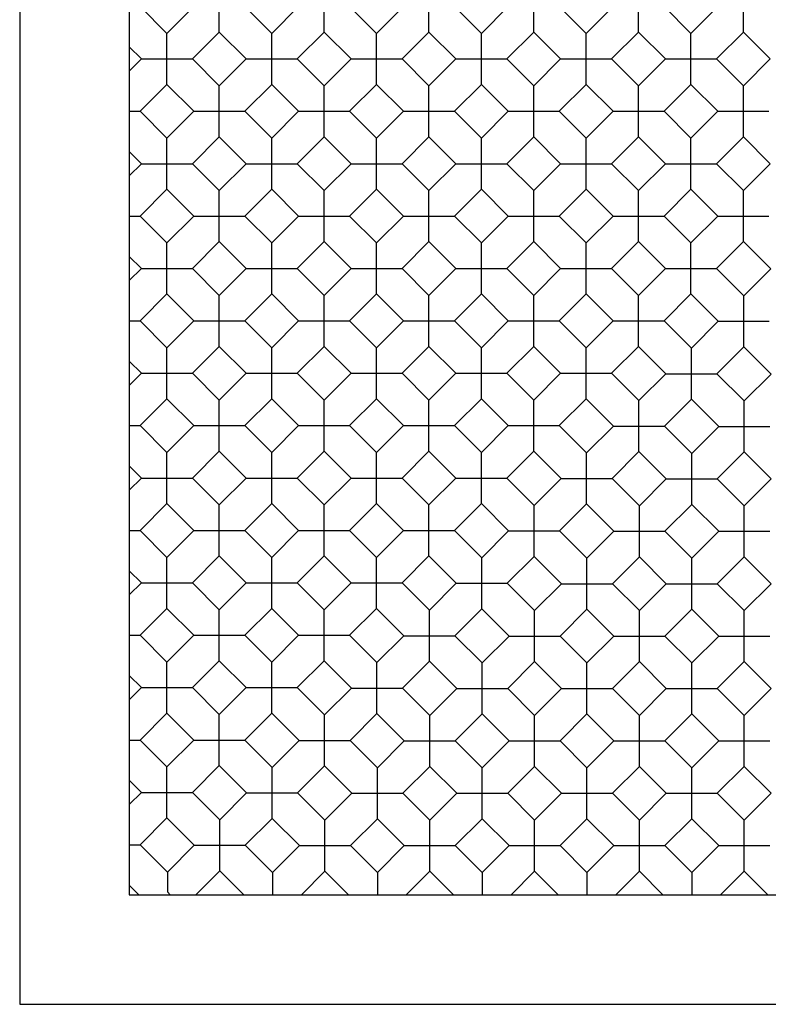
# Model space of a CAD drawing. Header units: inches. Extents: x 0 to 18.3, y 0 to 14.2.
# Tile 3 of 13: x 4.1 to 6.7, y 3.7 to 7.1. Entities that reach past the tile are written whole.
import ezdxf

# ---------------------------------------------------------------- set-up
doc = ezdxf.new("R2010")
doc.units = ezdxf.units.IN
doc.header["$LTSCALE"] = 1.008333
doc.header["$MEASUREMENT"] = 0
doc.layers.get('0').update_dxf_attribs({"linetype": 'CONTINUOUS'})

msp = doc.modelspace()

# ---------------------------------------------------------------- linework, layer by layer
at = {"color": 7, "linetype": 'Continuous'}
for p, q in [((4.1466, 12.3438), (4.1466, 3.7238)), ((4.5216, 11.9688), (4.5216, 4.0988)), ((4.8294, 7.0503), (4.8294, 7.2248)), ((5.1879, 7.0503), (5.1879, 7.2248)), ((5.5464, 7.0503), (5.5464, 7.2248)), ((5.9049, 7.0503), (5.9049, 7.2248)), ((6.2634, 7.0503), (6.2634, 7.2248)), ((6.6219, 7.0503), (6.6219, 7.2248)), ((4.6502, 7.0455), (4.5582, 7.1375)), ((4.7422, 7.1375), (4.6502, 7.0455)), ((5.0087, 7.0455), (4.9167, 7.1375)), ((5.1007, 7.1375), (5.0087, 7.0455)), ((5.3672, 7.0455), (5.2752, 7.1375)), ((5.4592, 7.1375), (5.3672, 7.0455)), ((5.7257, 7.0455), (5.6337, 7.1375)), ((5.8177, 7.1375), (5.7257, 7.0455)), ((6.0842, 7.0455), (5.9922, 7.1375)), ((6.1762, 7.1375), (6.0842, 7.0455)), ((6.4427, 7.0455), (6.3507, 7.1375)), ((6.5347, 7.1375), (6.4427, 7.0455)), ((4.6502, 6.871), (4.6502, 7.0455)), ((4.7374, 6.9583), (4.8294, 7.0503)), ((4.9214, 6.9583), (4.8294, 7.0503)), ((5.0087, 6.871), (5.0087, 7.0455)), ((5.0959, 6.9583), (5.1879, 7.0503)), ((5.2799, 6.9583), (5.1879, 7.0503)), ((5.3672, 6.871), (5.3672, 7.0455)), ((5.4544, 6.9583), (5.5464, 7.0503)), ((5.6384, 6.9583), (5.5464, 7.0503)), ((5.7257, 6.871), (5.7257, 7.0455)), ((5.8129, 6.9583), (5.9049, 7.0503)), ((5.9969, 6.9583), (5.9049, 7.0503)), ((6.0842, 6.871), (6.0842, 7.0455)), ((6.2634, 7.0503), (6.1714, 6.9583)), ((6.3554, 6.9583), (6.2634, 7.0503)), ((6.4427, 6.871), (6.4427, 7.0455)), ((6.5299, 6.9583), (6.6219, 7.0503)), ((6.7139, 6.9583), (6.6219, 7.0503)), ((4.5629, 6.9583), (4.5216, 6.9996)), ((4.5629, 6.9583), (4.5216, 6.9169)), ((4.5629, 6.9583), (4.7374, 6.9583)), ((4.8294, 6.8663), (4.7374, 6.9583)), ((4.9214, 6.9583), (4.8294, 6.8663)), ((4.9214, 6.9583), (5.0959, 6.9583)), ((5.1879, 6.8663), (5.0959, 6.9583)), ((5.2799, 6.9583), (5.1879, 6.8663)), ((5.2799, 6.9583), (5.4544, 6.9583)), ((5.5464, 6.8663), (5.4544, 6.9583)), ((5.6384, 6.9583), (5.5464, 6.8663)), ((5.6384, 6.9583), (5.8129, 6.9583)), ((5.9049, 6.8663), (5.8129, 6.9583)), ((5.9969, 6.9583), (5.9049, 6.8663)), ((5.9969, 6.9583), (6.1714, 6.9583)), ((6.2634, 6.8663), (6.1714, 6.9583)), ((6.3554, 6.9583), (6.2634, 6.8663)), ((6.3554, 6.9583), (6.5299, 6.9583)), ((6.6219, 6.8663), (6.5299, 6.9583)), ((6.7139, 6.9583), (6.6219, 6.8663)), ((4.5582, 6.779), (4.6502, 6.871)), ((4.7422, 6.779), (4.6502, 6.871)), ((4.8294, 6.6918), (4.8294, 6.8663)), ((4.9167, 6.779), (5.0087, 6.871)), ((5.1007, 6.779), (5.0087, 6.871)), ((5.1879, 6.6918), (5.1879, 6.8663)), ((5.2752, 6.779), (5.3672, 6.871)), ((5.4592, 6.779), (5.3672, 6.871)), ((5.5464, 6.6918), (5.5464, 6.8663)), ((5.6337, 6.779), (5.7257, 6.871)), ((5.8177, 6.779), (5.7257, 6.871)), ((5.9049, 6.6918), (5.9049, 6.8663)), ((6.0842, 6.871), (5.9922, 6.779)), ((6.1762, 6.779), (6.0842, 6.871)), ((6.2634, 6.6918), (6.2634, 6.8663)), ((6.3507, 6.779), (6.4427, 6.871)), ((6.5347, 6.779), (6.4427, 6.871)), ((6.6219, 6.6918), (6.6219, 6.8663)), ((4.5216, 6.779), (4.5582, 6.779)), ((4.6502, 6.687), (4.5582, 6.779)), ((4.7422, 6.779), (4.6502, 6.687)), ((4.7422, 6.779), (4.9167, 6.779)), ((5.0087, 6.687), (4.9167, 6.779)), ((5.1007, 6.779), (5.0087, 6.687)), ((5.1007, 6.779), (5.2752, 6.779)), ((5.3672, 6.687), (5.2752, 6.779)), ((5.4592, 6.779), (5.3672, 6.687)), ((5.4592, 6.779), (5.6337, 6.779)), ((5.7257, 6.687), (5.6337, 6.779)), ((5.8177, 6.779), (5.7257, 6.687)), ((5.8177, 6.779), (5.9922, 6.779)), ((6.0842, 6.687), (5.9922, 6.779)), ((6.1762, 6.779), (6.0842, 6.687)), ((6.1762, 6.779), (6.3507, 6.779)), ((6.4427, 6.687), (6.3507, 6.779)), ((6.5347, 6.779), (6.4427, 6.687)), ((6.5347, 6.779), (6.7092, 6.779)), ((4.6502, 6.5125), (4.6502, 6.687)), ((4.7374, 6.5998), (4.8294, 6.6918)), ((4.9214, 6.5998), (4.8294, 6.6918)), ((5.0087, 6.5125), (5.0087, 6.687)), ((5.0959, 6.5998), (5.1879, 6.6918)), ((5.2799, 6.5998), (5.1879, 6.6918)), ((5.3672, 6.5125), (5.3672, 6.687)), ((5.4544, 6.5998), (5.5464, 6.6918)), ((5.6384, 6.5998), (5.5464, 6.6918)), ((5.7257, 6.5125), (5.7257, 6.687)), ((5.8129, 6.5998), (5.9049, 6.6918)), ((5.9969, 6.5998), (5.9049, 6.6918)), ((6.0842, 6.5125), (6.0842, 6.687)), ((6.2634, 6.6918), (6.1714, 6.5998)), ((6.3554, 6.5998), (6.2634, 6.6918)), ((6.4427, 6.5125), (6.4427, 6.687)), ((6.5299, 6.5998), (6.6219, 6.6918)), ((6.7139, 6.5998), (6.6219, 6.6918)), ((4.5629, 6.5998), (4.5216, 6.6411)), ((4.5629, 6.5998), (4.5216, 6.5584)), ((4.5629, 6.5998), (4.7374, 6.5998)), ((4.8294, 6.5078), (4.7374, 6.5998)), ((4.9214, 6.5998), (4.8294, 6.5078)), ((4.9214, 6.5998), (5.0959, 6.5998)), ((5.1879, 6.5078), (5.0959, 6.5998)), ((5.2799, 6.5998), (5.1879, 6.5078)), ((5.2799, 6.5998), (5.4544, 6.5998)), ((5.5464, 6.5078), (5.4544, 6.5998)), ((5.6384, 6.5998), (5.5464, 6.5078)), ((5.6384, 6.5998), (5.8129, 6.5998)), ((5.9049, 6.5078), (5.8129, 6.5998)), ((5.9969, 6.5998), (5.9049, 6.5078)), ((5.9969, 6.5998), (6.1714, 6.5998)), ((6.2634, 6.5078), (6.1714, 6.5998)), ((6.3554, 6.5998), (6.2634, 6.5078)), ((6.3554, 6.5998), (6.5299, 6.5998)), ((6.6219, 6.5078), (6.5299, 6.5998)), ((6.7139, 6.5998), (6.6219, 6.5078)), ((4.5582, 6.4205), (4.6502, 6.5125)), ((4.7422, 6.4205), (4.6502, 6.5125)), ((4.8294, 6.3333), (4.8294, 6.5078)), ((4.9167, 6.4205), (5.0087, 6.5125)), ((5.1007, 6.4205), (5.0087, 6.5125)), ((5.1879, 6.3333), (5.1879, 6.5078)), ((5.2752, 6.4205), (5.3672, 6.5125)), ((5.4592, 6.4205), (5.3672, 6.5125)), ((5.5464, 6.3333), (5.5464, 6.5078)), ((5.6337, 6.4205), (5.7257, 6.5125)), ((5.8177, 6.4205), (5.7257, 6.5125)), ((5.9049, 6.3333), (5.9049, 6.5078)), ((6.0842, 6.5125), (5.9922, 6.4205)), ((6.1762, 6.4205), (6.0842, 6.5125)), ((6.2634, 6.3333), (6.2634, 6.5078)), ((6.3507, 6.4205), (6.4427, 6.5125)), ((6.5347, 6.4205), (6.4427, 6.5125)), ((6.6219, 6.3333), (6.6219, 6.5078)), ((4.5216, 6.4205), (4.5582, 6.4205)), ((4.6502, 6.3285), (4.5582, 6.4205)), ((4.7422, 6.4205), (4.6502, 6.3285)), ((4.7422, 6.4205), (4.9167, 6.4205)), ((5.0087, 6.3285), (4.9167, 6.4205)), ((5.1007, 6.4205), (5.0087, 6.3285)), ((5.1007, 6.4205), (5.2752, 6.4205)), ((5.3672, 6.3285), (5.2752, 6.4205)), ((5.4592, 6.4205), (5.3672, 6.3285)), ((5.4592, 6.4205), (5.6337, 6.4205)), ((5.7257, 6.3285), (5.6337, 6.4205)), ((5.8177, 6.4205), (5.7257, 6.3285)), ((5.8177, 6.4205), (5.9922, 6.4205)), ((6.0842, 6.3285), (5.9922, 6.4205)), ((6.1762, 6.4205), (6.0842, 6.3285)), ((6.1762, 6.4205), (6.3507, 6.4205)), ((6.4427, 6.3285), (6.3507, 6.4205)), ((6.5347, 6.4205), (6.4427, 6.3285)), ((6.5347, 6.4205), (6.7092, 6.4205)), ((4.7374, 6.2413), (4.8294, 6.3333)), ((4.9214, 6.2413), (4.8294, 6.3333)), ((5.0959, 6.2413), (5.1879, 6.3333)), ((5.2799, 6.2413), (5.1879, 6.3333)), ((5.4544, 6.2413), (5.5464, 6.3333)), ((5.6384, 6.2413), (5.5464, 6.3333)), ((5.8129, 6.2413), (5.9049, 6.3333)), ((5.9969, 6.2413), (5.9049, 6.3333)), ((6.1714, 6.2413), (6.2634, 6.3333)), ((6.3554, 6.2413), (6.2634, 6.3333)), ((6.5299, 6.2413), (6.6219, 6.3333)), ((6.7154, 6.2398), (6.6219, 6.3333)), ((4.6502, 6.154), (4.6502, 6.3285)), ((5.0087, 6.154), (5.0087, 6.3285)), ((5.3672, 6.154), (5.3672, 6.3285)), ((5.7257, 6.154), (5.7257, 6.3285)), ((6.0842, 6.154), (6.0842, 6.3285)), ((6.4427, 6.154), (6.4427, 6.3285)), ((4.5629, 6.2413), (4.5216, 6.2826)), ((4.5629, 6.2413), (4.5216, 6.1999)), ((4.5629, 6.2413), (4.7374, 6.2413)), ((4.8294, 6.1493), (4.7374, 6.2413)), ((4.9214, 6.2413), (4.8294, 6.1493)), ((4.9214, 6.2413), (5.0959, 6.2413)), ((5.1879, 6.1493), (5.0959, 6.2413)), ((5.2799, 6.2413), (5.1879, 6.1493)), ((5.2799, 6.2413), (5.4544, 6.2413)), ((5.5464, 6.1493), (5.4544, 6.2413)), ((5.6384, 6.2413), (5.5464, 6.1493)), ((5.6384, 6.2413), (5.8129, 6.2413)), ((5.9049, 6.1493), (5.8129, 6.2413)), ((5.9969, 6.2413), (5.9049, 6.1493)), ((5.9969, 6.2413), (6.1714, 6.2413)), ((6.2634, 6.1493), (6.1714, 6.2413)), ((6.3554, 6.2413), (6.2634, 6.1493)), ((6.3554, 6.2413), (6.5299, 6.2413)), ((6.6234, 6.1478), (6.5299, 6.2413)), ((6.6234, 6.1478), (6.7154, 6.2398)), ((4.5582, 6.062), (4.6502, 6.154)), ((4.7422, 6.062), (4.6502, 6.154)), ((4.8294, 5.9748), (4.8294, 6.1493)), ((4.9167, 6.062), (5.0087, 6.154)), ((5.1007, 6.062), (5.0087, 6.154)), ((5.1879, 5.9748), (5.1879, 6.1493)), ((5.2752, 6.062), (5.3672, 6.154)), ((5.4592, 6.062), (5.3672, 6.154)), ((5.5464, 5.9748), (5.5464, 6.1493)), ((5.6337, 6.062), (5.7257, 6.154)), ((5.8177, 6.062), (5.7257, 6.154)), ((5.9049, 5.9748), (5.9049, 6.1493)), ((6.0842, 6.154), (5.9922, 6.062)), ((6.1762, 6.062), (6.0842, 6.154)), ((6.2634, 5.9748), (6.2634, 6.1493)), ((6.3507, 6.062), (6.4427, 6.154)), ((6.5361, 6.0605), (6.4427, 6.154)), ((6.6234, 5.9733), (6.6234, 6.1478)), ((4.5216, 6.062), (4.5582, 6.062)), ((4.6502, 5.97), (4.5582, 6.062)), ((4.7422, 6.062), (4.6502, 5.97)), ((4.7422, 6.062), (4.9167, 6.062)), ((5.0087, 5.97), (4.9167, 6.062)), ((5.1007, 6.062), (5.0087, 5.97)), ((5.1007, 6.062), (5.2752, 6.062)), ((5.3672, 5.97), (5.2752, 6.062)), ((5.4592, 6.062), (5.3672, 5.97)), ((5.4592, 6.062), (5.6337, 6.062)), ((5.7257, 5.97), (5.6337, 6.062)), ((5.8177, 6.062), (5.7257, 5.97)), ((5.8177, 6.062), (5.9922, 6.062)), ((6.0842, 5.97), (5.9922, 6.062)), ((6.1762, 6.062), (6.0842, 5.97)), ((6.1762, 6.062), (6.3507, 6.062)), ((6.4441, 5.9685), (6.3507, 6.062)), ((6.4441, 5.9685), (6.5361, 6.0605)), ((6.5361, 6.0605), (6.7106, 6.0605)), ((4.6502, 5.7955), (4.6502, 5.97)), ((4.7374, 5.8828), (4.8294, 5.9748)), ((4.9214, 5.8828), (4.8294, 5.9748)), ((5.0087, 5.7955), (5.0087, 5.97)), ((5.0959, 5.8828), (5.1879, 5.9748)), ((5.2799, 5.8828), (5.1879, 5.9748)), ((5.3672, 5.7955), (5.3672, 5.97)), ((5.4544, 5.8828), (5.5464, 5.9748)), ((5.6384, 5.8828), (5.5464, 5.9748)), ((5.7257, 5.7955), (5.7257, 5.97)), ((5.8129, 5.8828), (5.9049, 5.9748)), ((5.9969, 5.8828), (5.9049, 5.9748)), ((6.0842, 5.7955), (6.0842, 5.97)), ((6.1714, 5.8828), (6.2634, 5.9748)), ((6.3569, 5.8813), (6.2634, 5.9748)), ((6.4441, 5.794), (6.4441, 5.9685)), ((6.5314, 5.8813), (6.6234, 5.9733)), ((6.7168, 5.8799), (6.6234, 5.9733)), ((4.5629, 5.8828), (4.5216, 5.9241)), ((4.5629, 5.8828), (4.5216, 5.8414)), ((4.5629, 5.8828), (4.7374, 5.8828)), ((4.8294, 5.7908), (4.7374, 5.8828)), ((4.9214, 5.8828), (4.8294, 5.7908)), ((4.9214, 5.8828), (5.0959, 5.8828)), ((5.1879, 5.7908), (5.0959, 5.8828)), ((5.2799, 5.8828), (5.1879, 5.7908)), ((5.2799, 5.8828), (5.4544, 5.8828)), ((5.5464, 5.7908), (5.4544, 5.8828)), ((5.6384, 5.8828), (5.5464, 5.7908)), ((5.6384, 5.8828), (5.8129, 5.8828)), ((5.9049, 5.7908), (5.8129, 5.8828)), ((5.9969, 5.8828), (5.9049, 5.7908)), ((5.9969, 5.8828), (6.1714, 5.8828)), ((6.2649, 5.7893), (6.1714, 5.8828)), ((6.2649, 5.7893), (6.3569, 5.8813)), ((6.3569, 5.8813), (6.5314, 5.8813)), ((6.6248, 5.7879), (6.5314, 5.8813)), ((6.7168, 5.8799), (6.6248, 5.7879)), ((4.5582, 5.7035), (4.6502, 5.7955)), ((4.7422, 5.7035), (4.6502, 5.7955)), ((4.9167, 5.7035), (5.0087, 5.7955)), ((5.1007, 5.7035), (5.0087, 5.7955)), ((5.2752, 5.7035), (5.3672, 5.7955)), ((5.4592, 5.7035), (5.3672, 5.7955)), ((5.6337, 5.7035), (5.7257, 5.7955)), ((5.8177, 5.7035), (5.7257, 5.7955)), ((5.9922, 5.7035), (6.0842, 5.7955)), ((6.1776, 5.702), (6.0842, 5.7955)), ((4.8294, 5.6163), (4.8294, 5.7908)), ((5.1879, 5.6163), (5.1879, 5.7908)), ((5.5464, 5.6163), (5.5464, 5.7908)), ((5.9049, 5.6163), (5.9049, 5.7908)), ((6.2649, 5.6148), (6.2649, 5.7893)), ((6.3521, 5.702), (6.4441, 5.794)), ((6.5376, 5.7006), (6.4441, 5.794)), ((6.6248, 5.6134), (6.6248, 5.7879)), ((4.5216, 5.7035), (4.5582, 5.7035)), ((4.6502, 5.6115), (4.5582, 5.7035)), ((4.7422, 5.7035), (4.6502, 5.6115)), ((4.7422, 5.7035), (4.9167, 5.7035)), ((5.0087, 5.6115), (4.9167, 5.7035)), ((5.1007, 5.7035), (5.0087, 5.6115)), ((5.1007, 5.7035), (5.2752, 5.7035)), ((5.3672, 5.6115), (5.2752, 5.7035)), ((5.4592, 5.7035), (5.3672, 5.6115)), ((5.4592, 5.7035), (5.6337, 5.7035)), ((5.7257, 5.6115), (5.6337, 5.7035)), ((5.8177, 5.7035), (5.7257, 5.6115)), ((5.8177, 5.7035), (5.9922, 5.7035)), ((6.0856, 5.61), (5.9922, 5.7035)), ((6.0856, 5.61), (6.1776, 5.702)), ((6.1776, 5.702), (6.3521, 5.702)), ((6.4456, 5.6086), (6.3521, 5.702)), ((6.5376, 5.7006), (6.4456, 5.6086)), ((6.5376, 5.7006), (6.7121, 5.7006)), ((4.6502, 5.437), (4.6502, 5.6115)), ((4.7374, 5.5243), (4.8294, 5.6163)), ((4.9214, 5.5243), (4.8294, 5.6163)), ((5.0087, 5.437), (5.0087, 5.6115)), ((5.0959, 5.5243), (5.1879, 5.6163)), ((5.2799, 5.5243), (5.1879, 5.6163)), ((5.3672, 5.437), (5.3672, 5.6115)), ((5.4544, 5.5243), (5.5464, 5.6163)), ((5.6384, 5.5243), (5.5464, 5.6163)), ((5.7257, 5.437), (5.7257, 5.6115)), ((5.8129, 5.5243), (5.9049, 5.6163)), ((5.9984, 5.5228), (5.9049, 5.6163)), ((6.0856, 5.4355), (6.0856, 5.61)), ((6.1729, 5.5228), (6.2649, 5.6148)), ((6.3583, 5.5214), (6.2649, 5.6148)), ((6.4456, 5.4341), (6.4456, 5.6086)), ((6.6248, 5.6134), (6.5328, 5.5214)), ((6.7168, 5.5214), (6.6248, 5.6134)), ((4.5629, 5.5243), (4.5216, 5.5656)), ((4.5629, 5.5243), (4.5216, 5.4829)), ((4.5629, 5.5243), (4.7374, 5.5243)), ((4.8294, 5.4323), (4.7374, 5.5243)), ((4.9214, 5.5243), (4.8294, 5.4323)), ((4.9214, 5.5243), (5.0959, 5.5243)), ((5.1879, 5.4323), (5.0959, 5.5243)), ((5.2799, 5.5243), (5.1879, 5.4323)), ((5.2799, 5.5243), (5.4544, 5.5243)), ((5.5464, 5.4323), (5.4544, 5.5243)), ((5.6384, 5.5243), (5.5464, 5.4323)), ((5.6384, 5.5243), (5.8129, 5.5243)), ((5.9064, 5.4308), (5.8129, 5.5243)), ((5.9064, 5.4308), (5.9984, 5.5228)), ((5.9984, 5.5228), (6.1729, 5.5228)), ((6.2663, 5.4294), (6.1729, 5.5228)), ((6.3583, 5.5214), (6.2663, 5.4294)), ((6.3583, 5.5214), (6.5328, 5.5214)), ((6.6248, 5.4294), (6.5328, 5.5214)), ((6.7168, 5.5214), (6.6248, 5.4294)), ((4.5582, 5.345), (4.6502, 5.437)), ((4.7422, 5.345), (4.6502, 5.437)), ((4.8294, 5.2578), (4.8294, 5.4323)), ((4.9167, 5.345), (5.0087, 5.437)), ((5.1007, 5.345), (5.0087, 5.437)), ((5.1879, 5.2578), (5.1879, 5.4323)), ((5.2752, 5.345), (5.3672, 5.437)), ((5.4592, 5.345), (5.3672, 5.437)), ((5.5464, 5.2578), (5.5464, 5.4323)), ((5.6337, 5.345), (5.7257, 5.437)), ((5.8191, 5.3435), (5.7257, 5.437)), ((5.9064, 5.2563), (5.9064, 5.4308)), ((5.9936, 5.3435), (6.0856, 5.4355)), ((6.1791, 5.3421), (6.0856, 5.4355)), ((6.2663, 5.2549), (6.2663, 5.4294)), ((6.4456, 5.4341), (6.3536, 5.3421)), ((6.5376, 5.3421), (6.4456, 5.4341)), ((6.6248, 5.2549), (6.6248, 5.4294)), ((4.5216, 5.345), (4.5582, 5.345)), ((4.6502, 5.253), (4.5582, 5.345)), ((4.7422, 5.345), (4.6502, 5.253)), ((4.7422, 5.345), (4.9167, 5.345)), ((5.0087, 5.253), (4.9167, 5.345)), ((5.1007, 5.345), (5.0087, 5.253)), ((5.1007, 5.345), (5.2752, 5.345)), ((5.3672, 5.253), (5.2752, 5.345)), ((5.4592, 5.345), (5.3672, 5.253)), ((5.4592, 5.345), (5.6337, 5.345)), ((5.7271, 5.2515), (5.6337, 5.345)), ((5.7271, 5.2515), (5.8191, 5.3435)), ((5.8191, 5.3435), (5.9936, 5.3435)), ((6.0871, 5.2501), (5.9936, 5.3435)), ((6.1791, 5.3421), (6.0871, 5.2501)), ((6.1791, 5.3421), (6.3536, 5.3421)), ((6.4456, 5.2501), (6.3536, 5.3421)), ((6.5376, 5.3421), (6.4456, 5.2501)), ((6.5376, 5.3421), (6.7121, 5.3421)), ((4.7374, 5.1658), (4.8294, 5.2578)), ((4.9214, 5.1658), (4.8294, 5.2578)), ((5.0959, 5.1658), (5.1879, 5.2578)), ((5.2799, 5.1658), (5.1879, 5.2578)), ((5.4544, 5.1658), (5.5464, 5.2578)), ((5.6399, 5.1643), (5.5464, 5.2578)), ((5.8144, 5.1643), (5.9064, 5.2563)), ((5.9998, 5.1629), (5.9064, 5.2563)), ((4.6502, 5.0785), (4.6502, 5.253)), ((5.0087, 5.0785), (5.0087, 5.253)), ((5.3672, 5.0785), (5.3672, 5.253)), ((5.7271, 5.077), (5.7271, 5.2515)), ((6.0871, 5.0756), (6.0871, 5.2501)), ((6.2663, 5.2549), (6.1743, 5.1629)), ((6.3583, 5.1629), (6.2663, 5.2549)), ((6.4456, 5.0756), (6.4456, 5.2501)), ((6.6248, 5.2549), (6.5328, 5.1629)), ((6.7168, 5.1629), (6.6248, 5.2549)), ((4.5629, 5.1658), (4.5216, 5.2071)), ((4.5629, 5.1658), (4.5216, 5.1244)), ((4.5629, 5.1658), (4.7374, 5.1658)), ((4.8294, 5.0738), (4.7374, 5.1658)), ((4.9214, 5.1658), (4.8294, 5.0738)), ((4.9214, 5.1658), (5.0959, 5.1658)), ((5.1879, 5.0738), (5.0959, 5.1658)), ((5.2799, 5.1658), (5.1879, 5.0738)), ((5.2799, 5.1658), (5.4544, 5.1658)), ((5.5479, 5.0723), (5.4544, 5.1658)), ((5.5479, 5.0723), (5.6399, 5.1643)), ((5.6399, 5.1643), (5.8144, 5.1643)), ((5.9078, 5.0709), (5.8144, 5.1643)), ((5.9998, 5.1629), (5.9078, 5.0709)), ((5.9998, 5.1629), (6.1743, 5.1629)), ((6.2663, 5.0709), (6.1743, 5.1629)), ((6.3583, 5.1629), (6.2663, 5.0709)), ((6.3583, 5.1629), (6.5328, 5.1629)), ((6.6248, 5.0709), (6.5328, 5.1629)), ((6.7168, 5.1629), (6.6248, 5.0709)), ((4.5582, 4.9865), (4.6502, 5.0785)), ((4.7422, 4.9865), (4.6502, 5.0785)), ((4.8294, 4.8993), (4.8294, 5.0738)), ((4.9167, 4.9865), (5.0087, 5.0785)), ((5.1007, 4.9865), (5.0087, 5.0785)), ((5.1879, 4.8993), (5.1879, 5.0738)), ((5.2752, 4.9865), (5.3672, 5.0785)), ((5.4606, 4.985), (5.3672, 5.0785)), ((5.5479, 4.8978), (5.5479, 5.0723)), ((5.6351, 4.985), (5.7271, 5.077)), ((5.8206, 4.9836), (5.7271, 5.077)), ((5.9078, 4.8964), (5.9078, 5.0709)), ((6.0871, 5.0756), (5.9951, 4.9836)), ((6.1791, 4.9836), (6.0871, 5.0756)), ((6.2663, 4.8964), (6.2663, 5.0709)), ((6.4456, 5.0756), (6.3536, 4.9836)), ((6.5376, 4.9836), (6.4456, 5.0756)), ((6.6248, 4.8964), (6.6248, 5.0709)), ((4.5216, 4.9865), (4.5582, 4.9865)), ((4.6502, 4.8945), (4.5582, 4.9865)), ((4.7422, 4.9865), (4.6502, 4.8945)), ((4.7422, 4.9865), (4.9167, 4.9865)), ((5.0087, 4.8945), (4.9167, 4.9865)), ((5.1007, 4.9865), (5.0087, 4.8945)), ((5.1007, 4.9865), (5.2752, 4.9865)), ((5.3686, 4.893), (5.2752, 4.9865)), ((5.3686, 4.893), (5.4606, 4.985)), ((5.4606, 4.985), (5.6351, 4.985)), ((5.7286, 4.8916), (5.6351, 4.985)), ((5.8206, 4.9836), (5.7286, 4.8916)), ((5.8206, 4.9836), (5.9951, 4.9836)), ((6.0871, 4.8916), (5.9951, 4.9836)), ((6.1791, 4.9836), (6.0871, 4.8916)), ((6.1791, 4.9836), (6.3536, 4.9836)), ((6.4456, 4.8916), (6.3536, 4.9836)), ((6.5376, 4.9836), (6.4456, 4.8916)), ((6.5376, 4.9836), (6.7121, 4.9836)), ((4.6502, 4.72), (4.6502, 4.8945)), ((4.7374, 4.8073), (4.8294, 4.8993)), ((4.9214, 4.8073), (4.8294, 4.8993)), ((5.0087, 4.72), (5.0087, 4.8945)), ((5.0959, 4.8073), (5.1879, 4.8993)), ((5.2814, 4.8058), (5.1879, 4.8993)), ((5.3686, 4.7185), (5.3686, 4.893)), ((5.4559, 4.8058), (5.5479, 4.8978)), ((5.6413, 4.8044), (5.5479, 4.8978)), ((5.7286, 4.7171), (5.7286, 4.8916)), ((5.9078, 4.8964), (5.8158, 4.8044)), ((5.9998, 4.8044), (5.9078, 4.8964)), ((6.0871, 4.7171), (6.0871, 4.8916)), ((6.2663, 4.8964), (6.1743, 4.8044)), ((6.3583, 4.8044), (6.2663, 4.8964)), ((6.4456, 4.7171), (6.4456, 4.8916)), ((6.6248, 4.8964), (6.5328, 4.8044)), ((6.7168, 4.8044), (6.6248, 4.8964)), ((4.5629, 4.8073), (4.5216, 4.8486)), ((4.5629, 4.8073), (4.5216, 4.7659)), ((4.5629, 4.8073), (4.7374, 4.8073)), ((4.8294, 4.7153), (4.7374, 4.8073)), ((4.9214, 4.8073), (4.8294, 4.7153)), ((4.9214, 4.8073), (5.0959, 4.8073)), ((5.1894, 4.7138), (5.0959, 4.8073)), ((5.1894, 4.7138), (5.2814, 4.8058)), ((5.2814, 4.8058), (5.4559, 4.8058)), ((5.5493, 4.7124), (5.4559, 4.8058)), ((5.6413, 4.8044), (5.5493, 4.7124)), ((5.6413, 4.8044), (5.8158, 4.8044)), ((5.9078, 4.7124), (5.8158, 4.8044)), ((5.9998, 4.8044), (5.9078, 4.7124)), ((5.9998, 4.8044), (6.1743, 4.8044)), ((6.2663, 4.7124), (6.1743, 4.8044)), ((6.3583, 4.8044), (6.2663, 4.7124)), ((6.3583, 4.8044), (6.5328, 4.8044)), ((6.6248, 4.7124), (6.5328, 4.8044)), ((6.7168, 4.8044), (6.6248, 4.7124)), ((4.5582, 4.628), (4.6502, 4.72)), ((4.7422, 4.628), (4.6502, 4.72)), ((4.9167, 4.628), (5.0087, 4.72)), ((5.1021, 4.6265), (5.0087, 4.72)), ((5.2766, 4.6265), (5.3686, 4.7185)), ((5.462, 4.6251), (5.3686, 4.7185)), ((5.7286, 4.7171), (5.6365, 4.6251)), ((5.8206, 4.6251), (5.7286, 4.7171)), ((6.0871, 4.7171), (5.9951, 4.6251)), ((6.1791, 4.6251), (6.0871, 4.7171)), ((6.4456, 4.7171), (6.3536, 4.6251)), ((6.5376, 4.6251), (6.4456, 4.7171)), ((4.8294, 4.5408), (4.8294, 4.7153)), ((5.1894, 4.5393), (5.1894, 4.7138)), ((5.5493, 4.5379), (5.5493, 4.7124)), ((5.9078, 4.5379), (5.9078, 4.7124)), ((6.2663, 4.5379), (6.2663, 4.7124)), ((6.6248, 4.5379), (6.6248, 4.7124)), ((4.5216, 4.628), (4.5582, 4.628)), ((4.6502, 4.536), (4.5582, 4.628)), ((4.7422, 4.628), (4.6502, 4.536)), ((4.7422, 4.628), (4.9167, 4.628)), ((5.0101, 4.5345), (4.9167, 4.628)), ((5.0101, 4.5345), (5.1021, 4.6265)), ((5.1021, 4.6265), (5.2766, 4.6265)), ((5.37, 4.5331), (5.2766, 4.6265)), ((5.462, 4.6251), (5.37, 4.5331)), ((5.462, 4.6251), (5.6365, 4.6251)), ((5.7286, 4.5331), (5.6365, 4.6251)), ((5.8206, 4.6251), (5.7286, 4.5331)), ((5.8206, 4.6251), (5.9951, 4.6251)), ((6.0871, 4.5331), (5.9951, 4.6251)), ((6.1791, 4.6251), (6.0871, 4.5331)), ((6.1791, 4.6251), (6.3536, 4.6251)), ((6.4456, 4.5331), (6.3536, 4.6251)), ((6.5376, 4.6251), (6.4456, 4.5331)), ((6.5376, 4.6251), (6.7121, 4.6251)), ((4.6502, 4.3615), (4.6502, 4.536)), ((4.7374, 4.4488), (4.8294, 4.5408)), ((4.9229, 4.4473), (4.8294, 4.5408)), ((5.0101, 4.36), (5.0101, 4.5345)), ((5.0974, 4.4473), (5.1894, 4.5393)), ((5.2828, 4.4459), (5.1894, 4.5393)), ((5.37, 4.3586), (5.37, 4.5331)), ((5.5493, 4.5379), (5.4573, 4.4459)), ((5.6413, 4.4459), (5.5493, 4.5379)), ((5.7286, 4.3586), (5.7286, 4.5331)), ((5.9078, 4.5379), (5.8158, 4.4459)), ((5.9998, 4.4459), (5.9078, 4.5379)), ((6.0871, 4.3586), (6.0871, 4.5331)), ((6.2663, 4.5379), (6.1743, 4.4459)), ((6.3583, 4.4459), (6.2663, 4.5379)), ((6.4456, 4.3586), (6.4456, 4.5331)), ((6.6248, 4.5379), (6.5328, 4.4459)), ((6.7168, 4.4459), (6.6248, 4.5379)), ((4.5629, 4.4488), (4.5216, 4.4901)), ((4.5629, 4.4488), (4.5216, 4.4074)), ((4.5629, 4.4488), (4.7374, 4.4488)), ((4.8309, 4.3553), (4.7374, 4.4488)), ((4.8309, 4.3553), (4.9229, 4.4473)), ((4.9229, 4.4473), (5.0974, 4.4473)), ((5.1908, 4.3539), (5.0974, 4.4473)), ((5.2828, 4.4459), (5.1908, 4.3539)), ((5.2828, 4.4459), (5.4573, 4.4459)), ((5.5493, 4.3539), (5.4573, 4.4459)), ((5.6413, 4.4459), (5.5493, 4.3539)), ((5.6413, 4.4459), (5.8158, 4.4459)), ((5.9078, 4.3539), (5.8158, 4.4459)), ((5.9998, 4.4459), (5.9078, 4.3539)), ((5.9998, 4.4459), (6.1743, 4.4459)), ((6.2663, 4.3539), (6.1743, 4.4459)), ((6.3583, 4.4459), (6.2663, 4.3539)), ((6.3583, 4.4459), (6.5328, 4.4459)), ((6.6248, 4.3539), (6.5328, 4.4459)), ((6.7168, 4.4459), (6.6248, 4.3539)), ((4.5582, 4.2695), (4.6502, 4.3615)), ((4.7436, 4.268), (4.6502, 4.3615)), ((4.8309, 4.1808), (4.8309, 4.3553)), ((4.9181, 4.268), (5.0101, 4.36)), ((5.1035, 4.2666), (5.0101, 4.36)), ((5.1908, 4.1794), (5.1908, 4.3539)), ((5.37, 4.3586), (5.278, 4.2666)), ((5.462, 4.2666), (5.37, 4.3586)), ((5.5493, 4.1794), (5.5493, 4.3539)), ((5.7286, 4.3586), (5.6365, 4.2666)), ((5.8206, 4.2666), (5.7286, 4.3586)), ((5.9078, 4.1794), (5.9078, 4.3539)), ((6.0871, 4.3586), (5.9951, 4.2666)), ((6.1791, 4.2666), (6.0871, 4.3586)), ((6.2663, 4.1794), (6.2663, 4.3539)), ((6.4456, 4.3586), (6.3536, 4.2666)), ((6.5376, 4.2666), (6.4456, 4.3586)), ((6.6248, 4.1794), (6.6248, 4.3539)), ((4.5216, 4.2695), (4.5582, 4.2695)), ((4.6516, 4.176), (4.5582, 4.2695)), ((4.6516, 4.176), (4.7436, 4.268)), ((4.7436, 4.268), (4.9181, 4.268)), ((5.0115, 4.1746), (4.9181, 4.268)), ((5.1035, 4.2666), (5.0115, 4.1746)), ((5.1035, 4.2666), (5.278, 4.2666)), ((5.37, 4.1746), (5.278, 4.2666)), ((5.462, 4.2666), (5.37, 4.1746)), ((5.462, 4.2666), (5.6365, 4.2666)), ((5.7286, 4.1746), (5.6365, 4.2666)), ((5.8206, 4.2666), (5.7286, 4.1746)), ((5.8206, 4.2666), (5.9951, 4.2666)), ((6.0871, 4.1746), (5.9951, 4.2666)), ((6.1791, 4.2666), (6.0871, 4.1746)), ((6.1791, 4.2666), (6.3536, 4.2666)), ((6.4456, 4.1746), (6.3536, 4.2666)), ((6.5376, 4.2666), (6.4456, 4.1746)), ((6.5376, 4.2666), (6.7121, 4.2666)), ((4.7489, 4.0988), (4.8309, 4.1808)), ((4.9129, 4.0988), (4.8309, 4.1808)), ((5.1908, 4.1794), (5.1102, 4.0988)), ((5.2714, 4.0988), (5.1908, 4.1794)), ((5.5493, 4.1794), (5.4687, 4.0988)), ((5.6299, 4.0988), (5.5493, 4.1794)), ((5.9078, 4.1794), (5.8272, 4.0988)), ((5.9884, 4.0988), (5.9078, 4.1794)), ((6.2663, 4.1794), (6.1857, 4.0988)), ((6.3469, 4.0988), (6.2663, 4.1794)), ((6.6248, 4.1794), (6.5442, 4.0988)), ((6.7054, 4.0988), (6.6248, 4.1794)), ((4.6516, 4.176), (4.6516, 4.1088)), ((5.0115, 4.1746), (5.0115, 4.0988)), ((5.37, 4.1746), (5.37, 4.0988)), ((5.7286, 4.1746), (5.7286, 4.0988)), ((6.0871, 4.1746), (6.0871, 4.0988)), ((6.4456, 4.1746), (6.4456, 4.0988)), ((4.5544, 4.0988), (4.5216, 4.1316)), ((4.5216, 4.0988), (12.6716, 4.0988)), ((4.6516, 4.1088), (4.6616, 4.0988)), ((4.1466, 3.7238), (13.0466, 3.7238))]:
    msp.add_line(p, q, dxfattribs=at)

doc.saveas('drawing.dxf')
